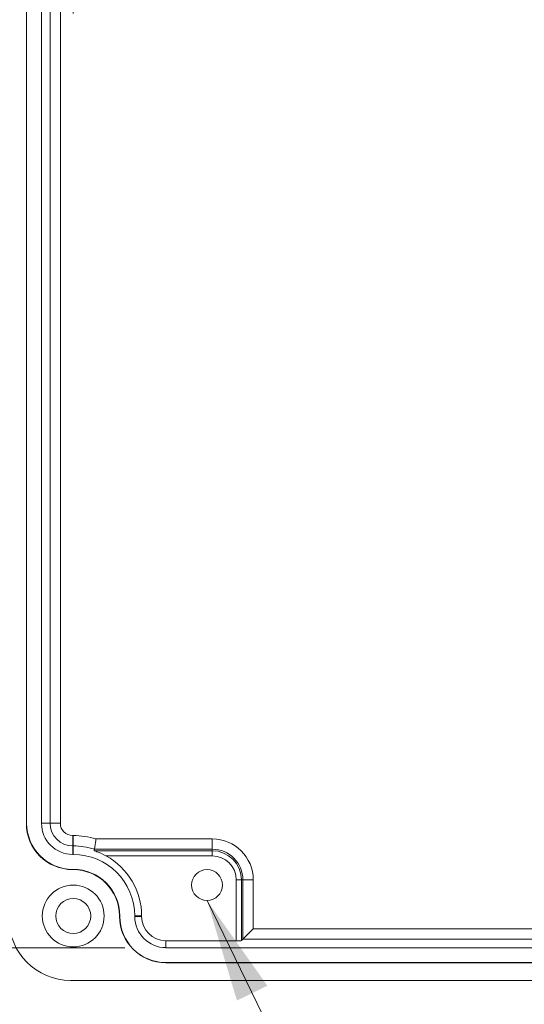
# Model space of a CAD drawing. Header units: millimetres. Extents: x 23 to 1094, y 23 to 840.
# Tile 3 of 44: x 95 to 144, y 117 to 213. Entities that reach past the tile are written whole.
import ezdxf

# ---------------------------------------------------------------- set-up
doc = ezdxf.new("R2010")
doc.units = ezdxf.units.MM
doc.header["$LTSCALE"] = 4
for name, color, linetype, lineweight in [('Dimension (ANSI)', 7, 'Continuous', 9), ('Symbol (ANSI)', 7, 'Continuous', 9), ('Visible (ANSI)', 7, 'Continuous', 9), ('Visible Narrow (ANSI)', 7, 'Continuous', 9)]:
    doc.layers.add(name, color=color, linetype=linetype, lineweight=lineweight)
doc.styles.add('Note Text (ANSI)', font='arial.ttf')
doc.dimstyles.new('Default - mm (ANSI)', dxfattribs={"dimscale": 4, "dimtxt": 2, "dimasz": 2, "dimexe": 3.175, "dimexo": 1, "dimgap": 0.8, "dimtad": 0, "dimtih": 1, "dimtoh": 1, "dimrnd": 1e-08, "dimzin": 4, "dimdsep": 46, "dimtxsty": 'Note Text (ANSI)', "dimblk": 'Filled-1', "dimcen": 0.09, "dimdle": 10, "dimclrd": 256, "dimclre": 256, "dimclrt": 256, "dimadec": 1, "dimazin": 0, "dimtfac": 1.524, "dimtofl": 0, "dimtmove": 0, "dimatfit": 3, "dimfxl": 1, "dimtolj": 1, "dimtzin": 0, "dimlwd": -1, "dimlwe": -1, "dimarcsym": 0})
doc.dimstyles.new('Default - mm (ANSI)$7', dxfattribs={"dimscale": 4, "dimtxt": 2, "dimasz": 2.5, "dimexe": 3.175, "dimexo": 1, "dimgap": 0.8, "dimtad": 0, "dimtih": 1, "dimtoh": 1, "dimrnd": 1e-08, "dimzin": 4, "dimdsep": 46, "dimtxsty": 'Note Text (ANSI)', "dimblk": 'Filled-1', "dimcen": 0.09, "dimdle": 10, "dimclrd": 256, "dimclre": 256, "dimclrt": 256, "dimadec": 1, "dimazin": 0, "dimtfac": 1.524, "dimtofl": 0, "dimtmove": 0, "dimatfit": 3, "dimfxl": 1, "dimtolj": 1, "dimtzin": 0, "dimlwd": -1, "dimlwe": -1, "dimarcsym": 0})

# ---------------------------------------------------------------- blocks, each defined once
blk = doc.blocks.new('Filled-1')
at = {"color": 0}
for p, q in [((0, 0), (-1, 0.15)), ((-1, 0.15), (-1, -0.15)), ((-1, 0), (0, 0)), ((-1, -0.15), (0, 0))]:
    blk.add_line(p, q, dxfattribs=at)
at = {"color": 0, "flags": 128}
blk.add_lwpolyline([(-1, -0.15), (0, 0), (-1, 0.15), (-1, -0.15)], dxfattribs=at)
at = {"color": 0}
blk.add_solid([(-1, -0.15), (0, 0), (-1, 0.15), (-1, -0.15)], dxfattribs=at)
blk = doc.blocks.new('*D19')
at = {"layer": 'Defpoints', "color": 0, "transparency": 16777216}
for p in [(100.652, 250.679), (100.652, 225.987), (310.652, 134.679)]:
    blk.add_point(p, dxfattribs=at)
at = {"layer": 'Dimension (ANSI)', "transparency": 16777216}
for p, q in [((100.652, 246.679), (100.652, 213.287)), ((310.652, 138.679), (310.652, 238.687)), ((108.652, 225.987), (184.075, 225.987)), ((302.652, 225.987), (227.229, 225.987))]:
    blk.add_line(p, q, dxfattribs=at)
at = {"layer": 'Dimension (ANSI)', "transparency": 16777216, "xscale": 8, "yscale": 8, "zscale": 8, "rotation": 180}
blk.add_blockref('Filled-1', (100.652, 225.987), dxfattribs=at)
at = {"layer": 'Dimension (ANSI)', "transparency": 16777216, "xscale": 8, "yscale": 8, "zscale": 8}
blk.add_blockref('Filled-1', (310.652, 225.987), dxfattribs=at)
at = {"layer": 'Dimension (ANSI)', "transparency": 16777216, "char_height": 8, "attachment_point": 5, "style": 'Note Text (ANSI)'}
for s, insert in [('\\A1; 210.00', (205.652, 233.272)), ('\\A1;[8.27]', (205.652, 217.66))]:
    blk.add_mtext(s, dxfattribs=dict(at, insert=insert))
blk = doc.blocks.new('*D32')
at = {"layer": 'Defpoints', "color": 0, "transparency": 16777216}
for p in [(100.652, 250.679), (267.275, 134.679), (310.652, 134.679)]:
    blk.add_point(p, dxfattribs=at)
at = {"layer": 'Dimension (ANSI)', "transparency": 16777216}
for p, q in [((104.652, 250.679), (279.975, 250.679)), ((267.275, 242.679), (267.275, 180.919)), ((267.275, 142.679), (267.275, 149.729)), ((306.652, 134.679), (254.575, 134.679))]:
    blk.add_line(p, q, dxfattribs=at)
at = {"layer": 'Dimension (ANSI)', "transparency": 16777216, "xscale": 8, "yscale": 8, "zscale": 8}
for p, rotation in [((267.275, 250.679), 90), ((267.275, 134.679), 270)]:
    blk.add_blockref('Filled-1', p, dxfattribs=dict(at, rotation=rotation))
at = {"layer": 'Dimension (ANSI)', "transparency": 16777216, "char_height": 8, "attachment_point": 5, "style": 'Note Text (ANSI)'}
for s, insert in [('\\A1; 116.00', (267.275, 172.608)), ('\\A1;[4.57]', (267.275, 157.013))]:
    blk.add_mtext(s, dxfattribs=dict(at, insert=insert))
blk = doc.blocks.new('*D33')
at = {"layer": 'Defpoints', "color": 0, "transparency": 16777216}
for p in [(110.652, 262.755), (72.667, 122.602), (109.652, 122.602)]:
    blk.add_point(p, dxfattribs=at)
at = {"layer": 'Dimension (ANSI)', "transparency": 16777216}
for p, q in [((106.652, 262.755), (59.967, 262.755)), ((72.667, 254.755), (72.667, 208.29)), ((72.667, 130.602), (72.667, 177.067)), ((105.652, 122.602), (59.967, 122.602))]:
    blk.add_line(p, q, dxfattribs=at)
at = {"layer": 'Dimension (ANSI)', "transparency": 16777216, "xscale": 8, "yscale": 8, "zscale": 8}
for p, rotation in [((72.667, 262.755), 90), ((72.667, 122.602), 270)]:
    blk.add_blockref('Filled-1', p, dxfattribs=dict(at, rotation=rotation))
at = {"layer": 'Dimension (ANSI)', "transparency": 16777216, "char_height": 8, "attachment_point": 5, "style": 'Note Text (ANSI)'}
for s, insert in [('\\A1; 140.15', (72.667, 199.963)), ('\\A1;[5.52]', (72.667, 184.352))]:
    blk.add_mtext(s, dxfattribs=dict(at, insert=insert))

msp = doc.modelspace()

# ---------------------------------------------------------------- linework, layer by layer
at = {"layer": 'Visible (ANSI)'}
for p, q in [((96.102, 240.679), (96.102, 134.679)), ((96.128, 240.679), (96.128, 134.679)), ((97.576, 240.679), (97.576, 134.679)), ((100.602, 131.652), (100.652, 131.652)), ((100.602, 130.205), (100.652, 130.205)), ((100.602, 130.179), (100.652, 130.179)), ((105.152, 125.679), (105.152, 125.629)), ((105.178, 125.679), (105.178, 125.629)), ((106.626, 125.679), (106.626, 125.629)), ((107.298, 125.629), (107.298, 125.679)), ((117.135, 123.432), (118.135, 124.432)), ((116.986, 123.283), (117.135, 123.432)), ((116.486, 123.274), (109.652, 123.274)), ((109.652, 122.602), (196.652, 122.602)), ((109.652, 121.155), (196.652, 121.155)), ((109.652, 121.129), (196.652, 121.129)), ((100.4, 119.429), (310.904, 119.429))]:
    msp.add_line(p, q, dxfattribs=at)
for centre, radius in [((113.652, 128.679), 1.5), ((100.652, 125.679), 3), ((100.652, 125.679), 1.7)]:
    msp.add_circle(centre, radius, dxfattribs=at)
for centre, radius, start, end in [((100.602, 134.679), 4.5, 180, 270), ((100.602, 134.679), 4.474, 180, 270), ((100.602, 134.679), 3.026, 180, 270), ((100.652, 125.679), 5.974, 0, 90), ((100.652, 125.679), 6.646, 0, 61.38503), ((100.652, 125.679), 4.526, 0, 90), ((100.652, 125.679), 4.5, 0, 90), ((109.652, 125.629), 4.5, 180, 270), ((109.652, 125.629), 4.474, 180, 270), ((109.652, 125.629), 3.026, 180, 270), ((109.652, 125.629), 2.354, 180, 270)]:
    msp.add_arc(centre, radius, start, end, dxfattribs=at)
for centre, major_axis, ratio, start_param, end_param in [((100.404, 125.431), (-4.246, -4.246), 0.999315, 5.49813, 7.068241), ((116.486, 123.283), (-0.5, 0), 0.017455, 1.570796, 3.124139)]:
    msp.add_ellipse(centre, major_axis=major_axis, ratio=ratio, start_param=start_param, end_param=end_param, dxfattribs=at)
for points, knots in [([(102.715, 132.161), (102.715, 132.164), (102.719, 132.188), (102.734, 132.281), (102.745, 132.352), (102.772, 132.532), (102.788, 132.64), (102.815, 132.821), (102.825, 132.886), (102.844, 133.02), (102.854, 133.088), (102.865, 133.158), (102.865, 133.16), (102.865, 133.161)], [-0.1561492, -0.1561492, -0.1561492, -0.1561492, -0.1196516, -0.1196516, -0.0807622, -0.0807622, -0.0413979, -0.0413979, -0.020705, -0.020705, 0, 0, 0.0004865, 0.0004865, 0.0004865, 0.0004865]), ([(103.835, 131.513), (103.558, 131.664), (103.221, 131.816), (102.881, 131.944), (102.794, 131.975), (102.727, 131.999), (102.714, 132.004), (102.697, 132.01), (102.692, 132.012), (102.692, 132.013)], [-0.3796797, -0.3796797, -0.3796797, -0.3796797, -0.2855014, -0.2855014, -0.2587127, -0.2587127, -0.252084, -0.252084, -0.2454972, -0.2454972, -0.2454972, -0.2454972])]:
    msp.add_open_spline(points, degree=3, knots=knots, dxfattribs=at)
msp.add_open_spline([(102.715, 132.161), (102.707, 132.112), (102.7, 132.062), (102.692, 132.013)], degree=3, dxfattribs=at)
at = {"layer": 'Visible Narrow (ANSI)'}
for p, q in [((98.405, 134.679), (98.405, 240.679)), ((99.405, 240.679), (99.405, 134.679)), ((96.128, 134.679), (96.102, 134.679)), ((98.405, 134.679), (97.576, 134.679)), ((99.405, 134.679), (98.405, 134.679)), ((100.602, 133.482), (100.652, 133.482)), ((100.602, 133.482), (100.602, 132.482)), ((100.652, 132.482), (100.652, 133.482)), ((102.865, 133.161), (114.152, 133.161)), ((114.152, 132.161), (114.152, 133.161)), ((100.652, 132.482), (100.602, 132.482)), ((100.602, 132.482), (100.602, 131.652)), ((100.652, 132.482), (100.652, 131.652)), ((102.692, 132.013), (114.152, 132.013)), ((114.152, 132.161), (102.715, 132.161)), ((114.152, 132.013), (114.152, 132.161)), ((114.152, 131.513), (114.152, 132.013)), ((114.152, 131.513), (103.835, 131.513)), ((100.602, 130.205), (100.602, 130.179)), ((100.652, 130.205), (100.652, 130.179)), ((116.486, 123.274), (116.486, 129.179)), ((116.486, 129.179), (116.986, 129.179)), ((116.986, 129.179), (117.135, 129.179)), ((116.986, 129.179), (116.986, 123.283)), ((117.135, 123.432), (117.135, 129.179)), ((117.135, 129.179), (118.135, 129.179)), ((118.135, 129.179), (118.135, 124.432)), ((105.178, 125.679), (105.152, 125.679)), ((105.178, 125.629), (105.152, 125.629)), ((107.298, 125.679), (106.626, 125.679)), ((107.298, 125.629), (106.626, 125.629)), ((118.135, 124.432), (196.652, 124.432)), ((196.652, 123.432), (117.135, 123.432)), ((109.652, 123.274), (109.652, 122.602)), ((109.652, 121.155), (109.652, 121.129))]:
    msp.add_line(p, q, dxfattribs=at)
for centre, radius, start, end in [((100.602, 134.679), 2.197, 180, 270), ((100.602, 134.679), 1.197, 180, 270), ((100.652, 125.679), 7.803, 73.52445, 90), ((114.152, 129.179), 3.983, 0, 90), ((100.652, 125.679), 6.803, 72.34624, 90), ((114.152, 129.179), 2.983, 0, 90), ((114.152, 129.179), 2.834, 0, 90), ((114.152, 129.179), 2.334, 0, 90)]:
    msp.add_arc(centre, radius, start, end, dxfattribs=at)

# ---------------------------------------------------------------- dimensions: what is measured, and where the dimension line sits
at = {"layer": 'Dimension (ANSI)'}
for base, p1, p2, angle, text, override, picture, middle in [((72.667, 122.602), (110.652, 262.755), (109.652, 122.602), 90, ' <>\\X[5.52]', {"dimgap": 0.8, "dimdec": 2, "dimpost": '\\X', "dimtol": 0, "dimlim": 0, "dimtp": 0, "dimtm": 0, "dimtdec": 2, "dimatfit": 1}, '*D33', (72.667, 192.679)), ((100.652, 225.987), (310.652, 134.679), (100.652, 250.679), 180, ' <>\\X[8.27]', {"dimgap": 0.8, "dimtih": 0, "dimtoh": 0, "dimdec": 2, "dimpost": '\\X', "dimtol": 0, "dimlim": 0, "dimtp": 0, "dimtm": 0, "dimtdec": 2, "dimatfit": 1}, '*D19', (205.652, 225.987)), ((267.275, 134.679), (100.652, 250.679), (310.652, 134.679), 90, ' <>\\X[4.57]', {"dimgap": 0.8, "dimdec": 2, "dimpost": '\\X', "dimtol": 0, "dimlim": 0, "dimtp": 0, "dimtm": 0, "dimtdec": 2, "dimatfit": 1}, '*D32', (267.275, 165.324))]:
    dim = msp.add_linear_dim(base=base, p1=p1, p2=p2, angle=angle, text=text, dimstyle='Default - mm (ANSI)', override=override, dxfattribs=at)
    dim.commit()
    dim.dimension.update_dxf_attribs({"geometry": picture, "text_midpoint": middle, "dimtype": 160})

# ---------------------------------------------------------------- leaders
at = {"layer": 'Symbol (ANSI)', "annotation_type": 0, "has_hookline": 1, "hookline_direction": 0, "text_width": 94.838}
msp.add_leader([(113.652, 127.179), (131.693, 90.113), (141.693, 90.113)], dimstyle='Default - mm (ANSI)$7', override={"dimtad": 0}, dxfattribs=at)

doc.saveas('drawing.dxf')
